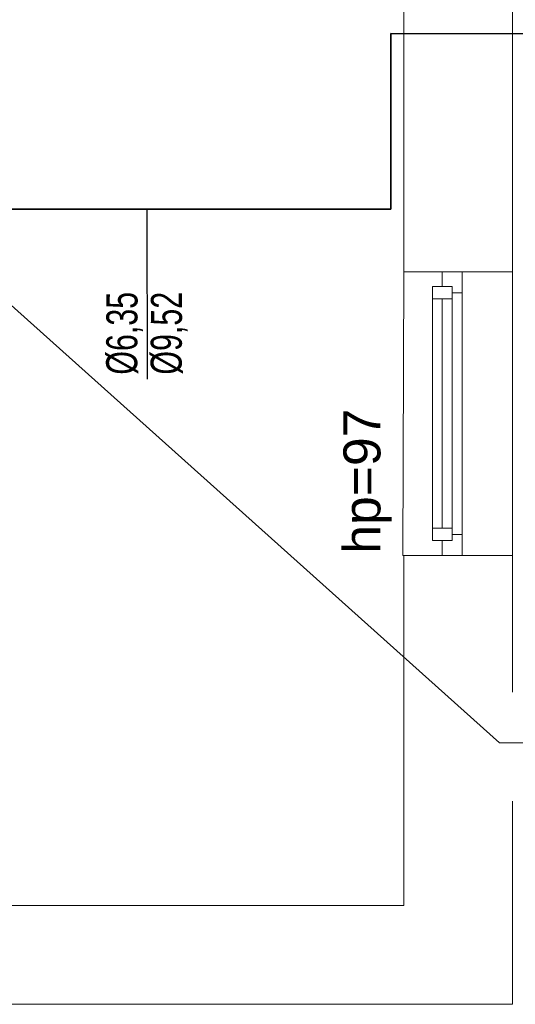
# Model space of a CAD drawing. Header units: millimetres. Extents: x -55054 to 44305, y -132338 to 49528.
# Tile 42 of 72: x 35505 to 37514, y -83094 to -79101. Entities that reach past the tile are written whole.
import ezdxf
from ezdxf import colors
from ezdxf.entities.mleader import LeaderData, LeaderLine
from ezdxf.math import Vec2, Vec3

# ---------------------------------------------------------------- set-up
doc = ezdxf.new("R2010")
doc.units = ezdxf.units.MM
doc.header["$LTSCALE"] = 100
doc.linetypes.add('FREON', pattern=[800, 450, 0, -350])
doc.linetypes.add('Kosów OSP 27-03-2026_xref$0$DASHED', pattern=[0.75, 0.5, -0.25])
for name, color, linetype, lineweight in [('.WK_WODA_OPIS', 7, 'Continuous', 13), ('.XREF', 251, 'Continuous', 5), ('GL-freon', 6, 'FREON', 35), ('GL-opis', 7, 'Continuous', 25), ('Kosów OSP 27-03-2026_xref$0$A_meble kuchnia lazienka', 8, 'Continuous', 5), ('Kosów OSP 27-03-2026_xref$0$A_okno', 8, 'Continuous', 5), ('Kosów OSP 27-03-2026_xref$0$A_opis pom', 8, 'Continuous', 5), ('Kosów OSP 27-03-2026_xref$0$A_scianazew', 8, 'Continuous', 5)]:
    doc.layers.add(name, color=color, linetype=linetype, lineweight=lineweight)
doc.styles.add('Kosów OSP 27-03-2026_xref$0$Standard', font='arial.ttf')
doc.styles.add('KT', font='arial.ttf', dxfattribs={"height": 130})
doc.styles.add('WYMIARY', font='romans.shx', dxfattribs={"width": 0.7})

# ---------------------------------------------------------------- blocks, each defined once
blk = doc.blocks.new('_None')
blk = doc.blocks.new('Kosów OSP 27-03-2026_xref$0$A$C69D56E1C')
at = {"linetype": 'Kosów OSP 27-03-2026_xref$0$DASHED', "ltscale": 50}
blk.add_lwpolyline([(-722.69, -945.46), (-678.27, -945.46), (-678.27, -830.46), (-722.27, -830.46)], close=True, dxfattribs=at)
at = {"layer": 'Kosów OSP 27-03-2026_xref$0$A_okno'}
for p, q in [((-706.69, -830.46, -0.04), (-706.69, -836.46, -0.04)), ((-698.69, -830.46, -0.05), (-698.69, -887.96, -0.02)), ((-710.69, -836.46, -0.05), (-710.69, -887.96, -0.02)), ((-710.69, -836.46, -0.04), (-702.69, -836.46, -0.04)), ((-702.69, -887.96, -0.02), (-702.69, -836.46, -0.04)), ((-702.69, -841.46, -0.04), (-710.69, -841.46, -0.04)), ((-706.69, -887.96, -0.02), (-706.69, -841.46, -0.04)), ((-702.69, -838.96, -0.04), (-698.69, -838.96, -0.04)), ((-710.69, -887.96, -0.02), (-710.69, -939.46, 0)), ((-706.69, -934.46, 0), (-706.69, -887.96, -0.02)), ((-702.69, -939.46, 0), (-702.69, -887.96, -0.02)), ((-698.69, -887.96, -0.02), (-698.69, -936.96, 0)), ((-710.69, -934.46, 0), (-707.19, -934.46, 0)), ((-710.69, -939.46, 0), (-710.69, -934.46, 0)), ((-710.69, -934.46, 0), (-702.69, -934.46, 0)), ((-706.19, -934.46, 0), (-702.69, -934.46, 0)), ((-702.69, -934.46, 0), (-702.69, -939.46, 0)), ((-702.69, -936.96, 0), (-698.69, -936.96, 0)), ((-698.69, -936.96, 0), (-698.69, -945.46, 0)), ((-702.69, -939.46, 0), (-710.69, -939.46, 0)), ((-706.69, -945.46, 0), (-706.69, -939.46, 0)), ((-706.69, -939.46, 0), (-702.69, -939.46, 0))]:
    blk.add_line(p, q, dxfattribs=at)
at = {"layer": 'Kosów OSP 27-03-2026_xref$0$A_scianazew'}
blk.add_line((-722.27, -1083.46), (-722.27, -1087.46), dxfattribs=at)
for points in [[(-722.27, -830.46), (-722.27, -675.46)], [(-678.27, -830.46), (-678.27, -675.46)], [(-892.27, -1127.46), (-678.27, -1127.46), (-678.27, -945.46)], [(-722.27, -1087.46), (-722.27, -945.46)], [(-892.27, -1087.46), (-722.27, -1087.46)]]:
    blk.add_lwpolyline(points, dxfattribs=at)
at = {"layer": 'Kosów OSP 27-03-2026_xref$0$A_opis pom', "insert": (-746.78, -944.77, 0.09), "char_height": 15, "width": 119.0753, "attachment_point": 1, "rotation": 90, "style": 'Kosów OSP 27-03-2026_xref$0$Standard'}
blk.add_mtext('hp=97', dxfattribs=at)
blk = doc.blocks.new('Kosów OSP 27-03-2026_xref')
at = {"layer": 'Kosów OSP 27-03-2026_xref$0$A_meble kuchnia lazienka'}
blk.add_blockref('Kosów OSP 27-03-2026_xref$0$A$C69D56E1C', (6868.75, -3360.99), dxfattribs=at)

msp = doc.modelspace()

# ---------------------------------------------------------------- linework, layer by layer
at = {"layer": 'GL-freon', "ltscale": 0.5, "elevation": -141.5}
msp.add_lwpolyline([(35075.8, -79869.6), (37009.8, -79869.6), (37009.8, -79157.7), (37545.7, -79159.2)], dxfattribs=at)

# ---------------------------------------------------------------- block references
at = {"layer": '.XREF', "xscale": 10, "yscale": 10, "zscale": 10}
msp.add_blockref('Kosów OSP 27-03-2026_xref', (-24402.4, -38209.1, -141.5), dxfattribs=at)

# ---------------------------------------------------------------- next in the draw order: leaders
at = {"layer": '.WK_WODA_OPIS'}
ml = msp.add_multileader_mtext('Standard', dxfattribs=at)
ml.set_content('Klimatyzator kasetonowy IDU-1\\PQch= 3,5kW\\P', color=256, style='WYMIARY')
ml.set_leader_properties(lineweight=-1)
ml.set_arrow_properties(name='NONE')
ml.build(insert=Vec2(0, 0))
ml.multileader.update_dxf_attribs({"text_left_attachment_type": 6, "text_right_attachment_type": 6, "dogleg_length": 86.4, "arrow_head_size": 40})
ctx = ml.context
ctx.base_point, ctx.char_height, ctx.arrow_head_size, ctx.landing_gap_size, ctx.plane_origin = Vec3(37536.9, -82031.9, 258.5), 120, 40, 10, Vec3(77314.5, -66226.7, 258.5)
ctx.left_attachment, ctx.right_attachment = 6, 6
notes = []
notes.append((ctx, [(0, (1, 1, 0), (37450.5, -82033.1, 258.5), (1, 0), 86.4, [(0, [(35075.8, -79908.5, 258.5)], 0, [])])]))
ctx.mtext.insert, ctx.mtext.line_spacing_style, ctx.mtext.flow_direction = Vec3(37546.9, -81889.1, 258.5), 2, 5
ctx.mtext.has_bg_fill, ctx.mtext.bg_color, ctx.mtext.bg_scale_factor, ctx.mtext.bg_transparency, ctx.mtext.use_window_bg_color = 1, -1027028792, 1.5, 0, 1
for ctx, leaders in notes:
    for number, flags, end, landing, length, lines in leaders:
        leader = LeaderData()
        leader.index, (leader.has_last_leader_line, leader.has_dogleg_vector, leader.attachment_direction) = number, flags
        leader.last_leader_point, leader.dogleg_vector, leader.dogleg_length = Vec3(end), Vec3(landing), length
        for number, points, colour, breaks in lines:
            line = LeaderLine()
            line.index, line.vertices, line.color, line.breaks = number, Vec3.list(points), colors.encode_raw_color(colour), breaks
            leader.lines.append(line)
        ctx.leaders.append(leader)

# ---------------------------------------------------------------- next in the draw order: linework, layer by layer
at = {"layer": 'GL-opis', "linetype": 'Continuous', "ltscale": 0.02}
msp.add_line((36022.4, -80559.3, -141.5), (36021.1, -79869.6, -141.5), dxfattribs=at)

# ---------------------------------------------------------------- next in the draw order: texts
at = {"layer": 'GL-freon', "style": 'KT', "width": 0.7}
for s, p in [('Ø6,35', (35981, -80541, -141.5)), ('Ø9,52', (36161.4, -80540.8, -141.5))]:
    msp.add_text(s, height=126, rotation=89.7337, dxfattribs=at).set_placement(p)

doc.saveas('drawing.dxf')
